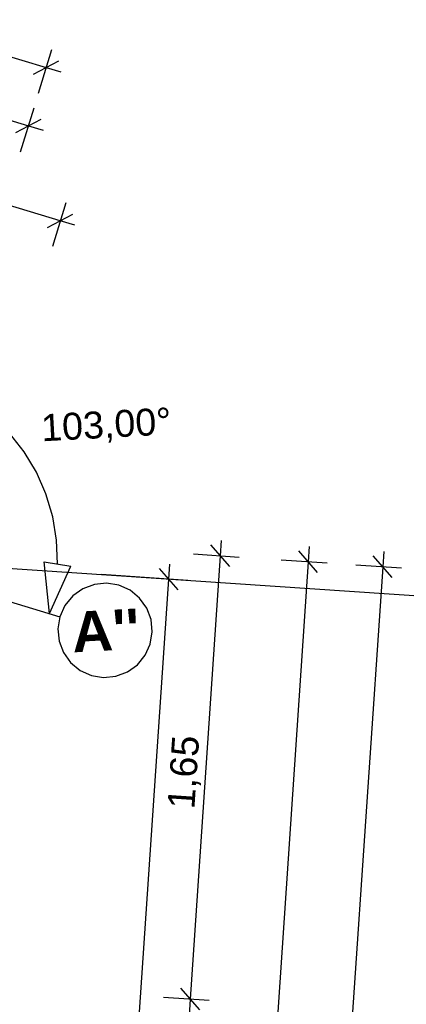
# Model space of a CAD drawing. Extents: x 199 to 1388, y 138 to 979.
# Tile 150 of 155: x 1091 to 1119, y 634 to 707. Entities that reach past the tile are written whole.
import ezdxf
from ezdxf.lldxf.tags import DXFTag

# ---------------------------------------------------------------- set-up
doc = ezdxf.new("R2010")
doc.units = 0
for name, color, linetype, lineweight, true_color in [('01AFU Allgemein Bemaßung-A07ET47HDI', 7, 'Continuous', 25, 0x848484), ('02 Raster Bemaßung-A07ET47FDI', 7, 'Continuous', 25, 0x848484), ('UPO_Loop2', 140, 'Continuous', 30, 0x00bfff)]:
    doc.layers.add(name, color=color, linetype=linetype, lineweight=lineweight, true_color=true_color)
doc.layers.add('02 Raster Gebäude-A07ET47NDI', color=7, linetype='Continuous', lineweight=25)
doc.styles.get("Standard").update_dxf_attribs({"font": 'arial.ttf'})
tags = doc.linetypes.add('Raster-A07ET47ODI', pattern=[0.2, 0.1, -0.05, 0, -0.05]).pattern_tags.tags
tags[10:11] = [DXFTag(74, 4), DXFTag(75, 0), DXFTag(340, '0'), DXFTag(46, 1.0), DXFTag(50, 0.0), DXFTag(44, 0.0), DXFTag(45, 0.0)]
tags[8:9] = [DXFTag(74, 4), DXFTag(75, 0), DXFTag(340, '0'), DXFTag(46, 1.0), DXFTag(50, 0.0), DXFTag(44, 0.0), DXFTag(45, 0.0)]
tags[6:7] = [DXFTag(74, 4), DXFTag(75, 0), DXFTag(340, '0'), DXFTag(46, 1.0), DXFTag(50, 0.0), DXFTag(44, 0.0), DXFTag(45, 0.0)]
tags[4:5] = [DXFTag(74, 4), DXFTag(75, 0), DXFTag(340, '0'), DXFTag(46, 1.0), DXFTag(50, 0.0), DXFTag(44, 0.0), DXFTag(45, 0.0)]

# ---------------------------------------------------------------- blocks, each defined once
blk = doc.blocks.new('Referenz-A07ET47ZDI', base_point=(226.995, 158.1))
at = {"layer": '01AFU Allgemein Bemaßung-A07ET47HDI'}
for p, q in [((754.724, 806.01), (1092.573, 703.584)), ((1093.612, 692.206), (1051.101, 705.094)), ((1091.992, 701.67), (1092.981, 704.929)), ((1091.637, 703.083), (1093.508, 704.084)), ((1092.573, 703.584), (1093.649, 703.257)), ((1087.454, 700.407), (1091.26, 699.253)), ((1090.679, 697.339), (1091.668, 700.599)), ((1090.324, 698.753), (1092.195, 699.753)), ((1091.26, 699.253), (1092.336, 698.927)), ((1094.02, 693.552), (1093.031, 690.292)), ((1092.676, 691.706), (1094.547, 692.706)), ((1094.688, 691.88), (1093.612, 692.206)), ((1106.175, 666.553), (1104.779, 668.15)), ((1105.553, 668.474), (1105.477, 667.351)), ((1112.072, 668.033), (1111.996, 666.911)), ((1105.477, 667.351), (1103.254, 634.451)), ((1103.482, 667.486), (1106.88, 667.257)), ((1112.694, 666.112), (1111.298, 667.71)), ((1118.215, 665.739), (1116.82, 667.337)), ((1117.594, 667.66), (1117.518, 666.538)), ((1117.518, 666.538), (1098.622, 386.901)), ((1111.996, 666.911), (1104.536, 556.505)), ((1110.001, 667.046), (1113.399, 666.816)), ((1115.522, 666.673), (1118.921, 666.443)), ((1103.952, 633.652), (1102.556, 635.25)), ((1101.259, 634.586), (1104.657, 634.356)), ((1103.254, 634.451), (1102.499, 623.276))]:
    blk.add_line(p, q, dxfattribs=at)
at = {"layer": '02 Raster Bemaßung-A07ET47FDI'}
for p, q in [((1090.934, 675.058), (1089.843, 676.441)), ((1091.842, 673.548), (1090.934, 675.058)), ((1092.552, 671.936), (1091.842, 673.548)), ((1093.054, 670.247), (1092.552, 671.936)), ((1093.34, 668.509), (1093.054, 670.247)), ((1093.405, 666.749), (1093.34, 668.509)), ((1092.809, 663.065), (1092.418, 666.908)), ((1092.418, 666.908), (1094.392, 666.589)), ((1092.809, 663.065), (1094.392, 666.589)), ((1101.667, 665.616), (1101.743, 666.738)), ((1103.07, 665.521), (1096.679, 665.953)), ((1102.365, 664.817), (1100.97, 666.415)), ((1096.223, 585.048), (1101.667, 665.616))]:
    blk.add_line(p, q, dxfattribs=at)
at = {"layer": '02 Raster Gebäude-A07ET47NDI', "linetype": 'Raster-A07ET47ODI', "ltscale": 56.250004}
for p, q in [((1031.875, 681.538), (1093.588, 662.828)), ((1088.194, 666.526), (1152.534, 662.179))]:
    blk.add_line(p, q, dxfattribs=at)
at = {"layer": '02 Raster Gebäude-A07ET47NDI'}
for p, q in [((1096.142, 665.221), (1095.287, 664.899)), ((1097.051, 665.311), (1096.142, 665.221)), ((1097.953, 665.162), (1097.051, 665.311)), ((1098.785, 664.785), (1097.953, 665.162)), ((1094.544, 664.367), (1093.965, 663.661)), ((1095.287, 664.899), (1094.544, 664.367)), ((1099.492, 664.206), (1098.785, 664.785)), ((1093.965, 663.661), (1093.588, 662.828)), ((1100.024, 663.463), (1099.492, 664.206)), ((1093.588, 662.828), (1093.439, 661.927)), ((1100.346, 662.608), (1100.024, 663.463)), ((1100.436, 661.699), (1100.346, 662.608)), ((1093.439, 661.927), (1093.529, 661.017)), ((1100.287, 660.797), (1100.436, 661.699)), ((1093.529, 661.017), (1093.851, 660.162)), ((1099.91, 659.965), (1100.287, 660.797)), ((1093.851, 660.162), (1094.383, 659.42)), ((1099.33, 659.259), (1099.91, 659.965)), ((1094.383, 659.42), (1095.09, 658.84)), ((1098.588, 658.726), (1099.33, 659.259)), ((1095.09, 658.84), (1095.922, 658.463)), ((1095.922, 658.463), (1096.823, 658.315)), ((1096.823, 658.315), (1097.733, 658.404)), ((1097.733, 658.404), (1098.588, 658.726))]:
    blk.add_line(p, q, dxfattribs=at)
at = {"layer": '01AFU Allgemein Bemaßung-A07ET47HDI', "linetype": 'ByBlock', "ltscale": 40.625, "insert": (1101.557, 648.651), "char_height": 2, "attachment_point": 1, "rotation": 86.13434}
blk.add_mtext('{\\fArial;1,65}', dxfattribs=at)
at = {"layer": '02 Raster Bemaßung-A07ET47FDI', "linetype": 'ByBlock', "ltscale": 56.250004, "insert": (1092.139, 677.837), "char_height": 2, "attachment_point": 1, "rotation": 3.1332}
blk.add_mtext('{\\fArial;103,00°}', dxfattribs=at)
at = {"layer": '02 Raster Gebäude-A07ET47NDI', "linetype": 'Continuous', "ltscale": 56.250004, "insert": (1094.395, 663.173), "char_height": 3, "attachment_point": 1, "rotation": 3.1332}
blk.add_mtext("{\\fArial|b1|i0;A''}", dxfattribs=at)

msp = doc.modelspace()

# ---------------------------------------------------------------- block references
at = {"layer": 'UPO_Loop2', "color": 219, "lineweight": 80, "ltscale": 4000.00006, "true_color": 0x642165}
msp.add_blockref('Referenz-A07ET47ZDI', (226.995, 158.1), dxfattribs=at)

doc.saveas('drawing.dxf')
